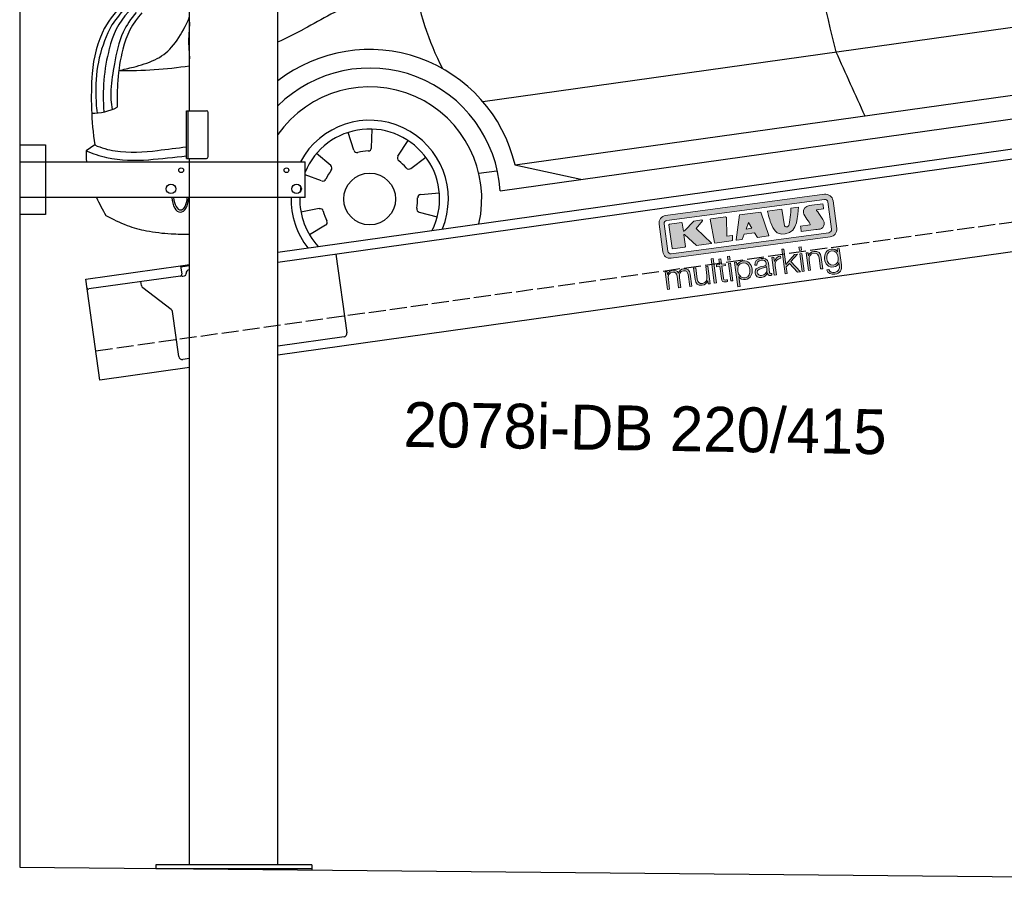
# Model space of a CAD drawing. Extents: x 199 to 6000, y -525 to 6000.
# Tile 1 of 3: x 199 to 3099, y -386 to 2144. Entities that reach past the tile are written whole.
import ezdxf

# ---------------------------------------------------------------- set-up
doc = ezdxf.new("R2010")
doc.units = 0
doc.header["$LTSCALE"] = 10
doc.header["$MEASUREMENT"] = 0
doc.linetypes.add('GEN3', pattern=[6.25, 5, -1.25])
doc.layers.get('0').update_dxf_attribs({"linetype": 'CONTINUOUS'})
for name, color, linetype in [('3', 6, 'GEN3'), ('CAR', 1, 'CONTINUOUS'), ('SICHTBARE_KANTEN_DIN_', 7, 'CONTINUOUS')]:
    doc.layers.add(name, color=color, linetype=linetype)
doc.layers.add('AM_0', color=7, linetype='CONTINUOUS', lineweight=30)
doc.layers.add('Logo', color=7, linetype='CONTINUOUS', lineweight=25)

# ---------------------------------------------------------------- blocks, each defined once
blk = doc.blocks.new('KLAUS')
at = {"layer": 'Logo'}
h = blk.add_hatch(color=8, dxfattribs=at)
h.dxf.hatch_style = 2
edge = h.paths.add_edge_path()
edge.add_spline(control_points=[(3.6, 29.09), (2.88, 29.09), (2.3, 28.51), (2.3, 27.8), (2.3, 27.8), (2.3, 16.11), (2.3, 16.11), (2.3, 15.39), (2.88, 14.81), (3.6, 14.81), (3.6, 14.81), (71.16, 14.81), (71.16, 14.81), (71.88, 14.81), (72.46, 15.39), (72.46, 16.11), (72.46, 16.11), (72.46, 27.8), (72.46, 27.8), (72.46, 28.51), (71.88, 29.09), (71.16, 29.09), (71.16, 29.09), (3.6, 29.09), (3.6, 29.09), (3.6, 29.09), (3.6, 29.09), (3.6, 29.09)], knot_values=[0, 0, 0, 0, 1, 1, 1, 2, 2, 2, 3, 3, 3, 4, 4, 4, 5, 5, 5, 6, 6, 6, 7, 7, 7, 8, 8, 8, 9, 9, 9, 9], degree=3, periodic=0)
edge = h.paths.add_edge_path()
edge.add_spline(control_points=[(3.35, 31.23), (3.35, 31.23), (71.47, 31.23), (71.47, 31.23), (73.26, 31.23), (74.71, 29.77), (74.71, 27.99), (74.71, 27.99), (74.71, 16.17), (74.71, 16.17), (74.71, 14.38), (73.26, 12.93), (71.47, 12.93), (71.47, 12.93), (3.35, 12.93), (3.35, 12.93), (1.56, 12.93), (0.11, 14.38), (0.11, 16.17), (0.11, 16.17), (0.11, 27.99), (0.11, 27.99), (0.11, 29.77), (1.56, 31.23), (3.35, 31.23), (3.35, 31.23), (3.35, 31.23), (3.35, 31.23)], knot_values=[0, 0, 0, 0, 1, 1, 1, 2, 2, 2, 3, 3, 3, 4, 4, 4, 5, 5, 5, 6, 6, 6, 7, 7, 7, 8, 8, 8, 9, 9, 9, 9], degree=3, periodic=0)
h = blk.add_hatch(color=8, dxfattribs=at)
h.dxf.hatch_style = 2
edge = h.paths.add_edge_path()
edge.add_spline(control_points=[(4.5, 27.33), (4.5, 27.33), (9.7, 27.33), (9.7, 27.33), (9.84, 27.33), (9.96, 27.22), (9.96, 27.08), (9.96, 27.08), (9.96, 23.69), (9.96, 23.69), (9.96, 23.69), (9.94, 23.64), (10.04, 23.59), (10.14, 23.53), (10.2, 23.57), (10.2, 23.57), (10.2, 23.57), (10.51, 23.75), (10.51, 23.75), (10.51, 23.75), (14.94, 27.33), (14.94, 27.33), (14.94, 27.33), (18.41, 27.33), (18.41, 27.33), (18.41, 27.33), (18.49, 27.33), (18.56, 27.2), (18.65, 27.04), (18.53, 26.91), (18.53, 26.91), (18.53, 26.91), (15.49, 24.11), (15.49, 24.11), (15.49, 24.11), (21.14, 17.06), (21.14, 17.06), (21.14, 17.06), (21.13, 16.91), (21.13, 16.91), (21.08, 16.84), (20.99, 16.82), (20.99, 16.82), (20.99, 16.82), (14.7, 16.82), (14.7, 16.82), (14.7, 16.82), (10.26, 22.17), (10.26, 22.17), (10.26, 22.17), (10.19, 22.24), (10.08, 22.21), (9.97, 22.18), (9.96, 22.11), (9.96, 22.11), (9.96, 22.11), (9.96, 17.08), (9.96, 17.08), (9.96, 16.94), (9.84, 16.82), (9.7, 16.82), (9.7, 16.82), (4.5, 16.82), (4.5, 16.82), (4.36, 16.82), (4.25, 16.94), (4.25, 17.08), (4.25, 17.08), (4.25, 27.08), (4.25, 27.08), (4.25, 27.22), (4.36, 27.33), (4.5, 27.33), (4.5, 27.33), (4.5, 27.33), (4.5, 27.33)], knot_values=[0, 0, 0, 0, 1, 1, 1, 2, 2, 2, 3, 3, 3, 4, 4, 4, 5, 5, 5, 6, 6, 6, 7, 7, 7, 8, 8, 8, 9, 9, 9, 10, 10, 10, 11, 11, 11, 12, 12, 12, 13, 13, 13, 14, 14, 14, 15, 15, 15, 16, 16, 16, 17, 17, 17, 18, 18, 18, 19, 19, 19, 20, 20, 20, 21, 21, 21, 22, 22, 22, 23, 23, 23, 24, 24, 24, 25, 25, 25, 25], degree=3, periodic=0)
h = blk.add_hatch(color=8, dxfattribs=at)
h.dxf.hatch_style = 2
h.paths.add_polyline_path([(22.42, 17.06), (21.97, 27.15), (22.24, 27.33), (28.55, 27.33), (28.86, 26.97), (28.01, 19.08), (30.26, 19.07), (30.44, 18.95), (30.08, 16.95), (29.49, 16.82), (22.6, 16.82)])
h = blk.add_hatch(color=8, dxfattribs=at)
h.paths.add_polyline_path([(36.52, 21.01), (38.93, 21.01), (37.87, 23.57)])
h.paths.add_polyline_path([(34.52, 27.33), (43.65, 27.33), (45.76, 16.94), (45.57, 16.82), (40.83, 16.82), (39.89, 18.95), (35.42, 18.95), (34.27, 16.82), (31.78, 16.82), (31.66, 17)])
h = blk.add_hatch(color=8, dxfattribs=at)
h.dxf.hatch_style = 2
edge = h.paths.add_edge_path()
edge.add_spline(control_points=[(52.69, 27.32), (52.69, 27.32), (52.88, 20.14), (52.88, 20.14), (53.01, 19.89), (53.2, 19.77), (53.43, 19.71), (53.91, 19.59), (54.43, 19.57), (54.64, 20.03), (55.23, 21.34), (56.27, 25.45), (56.6, 27.33), (56.6, 27.33), (59.77, 27.33), (59.77, 27.33), (58.77, 23.9), (58.56, 16.82), (52.63, 16.76), (48.72, 16.72), (48.01, 19.35), (47.27, 22.24), (46.89, 23.68), (46.54, 27.33), (46.54, 27.33), (46.54, 27.33), (52.69, 27.32), (52.69, 27.32), (52.69, 27.32), (52.69, 27.32), (52.69, 27.32)], knot_values=[0, 0, 0, 0, 1, 1, 1, 2, 2, 2, 3, 3, 3, 4, 4, 4, 5, 5, 5, 6, 6, 6, 7, 7, 7, 8, 8, 8, 9, 9, 9, 10, 10, 10, 10], degree=3, periodic=0)
h = blk.add_hatch(color=8, dxfattribs=at)
h.dxf.hatch_style = 2
edge = h.paths.add_edge_path()
edge.add_spline(control_points=[(64.46, 27.33), (64.46, 27.33), (70.31, 27.33), (70.31, 27.33), (70.31, 26.52), (70.31, 26.02), (70.31, 25.12), (70.31, 25.12), (67.3, 25.12), (67.3, 25.12), (67.24, 25.04), (67.25, 25.11), (67.25, 24.91), (67.25, 24.88), (69.73, 20.38), (69.73, 19.57), (69.73, 16.4), (67.22, 16.81), (65.9, 16.82), (65.9, 16.82), (59.59, 16.82), (59.59, 16.82), (59.59, 17.76), (59.59, 18.23), (59.59, 19.14), (59.59, 19.14), (63.75, 19.14), (63.75, 19.14), (63.82, 19.22), (63.81, 19.11), (63.81, 19.31), (63.81, 20.32), (61.58, 23.06), (61.58, 24.63), (61.58, 26.33), (62.83, 27.34), (64.46, 27.33), (64.46, 27.33), (64.46, 27.33), (64.46, 27.33)], knot_values=[0, 0, 0, 0, 1, 1, 1, 2, 2, 2, 3, 3, 3, 4, 4, 4, 5, 5, 5, 6, 6, 6, 7, 7, 7, 8, 8, 8, 9, 9, 9, 10, 10, 10, 11, 11, 11, 12, 12, 12, 13, 13, 13, 13], degree=3, periodic=0)
h = blk.add_hatch(color=30, dxfattribs=at)
h.dxf.hatch_style = 2
h.paths.add_polyline_path([(20.07, 0), (20.99, 0), (20.99, 10.45), (20.07, 10.45)])
h = blk.add_hatch(color=30, dxfattribs=at)
h.dxf.hatch_style = 2
edge = h.paths.add_edge_path()
edge.add_spline(control_points=[(24.22, 9.82), (24.22, 9.82), (23.3, 9.82), (23.3, 9.82), (23.3, 9.82), (23.3, 7.55), (23.3, 7.55), (23.3, 7.55), (21.98, 7.55), (21.98, 7.55), (21.98, 7.55), (21.98, 6.78), (21.98, 6.78), (21.98, 6.78), (23.3, 6.78), (23.3, 6.78), (23.3, 6.78), (23.3, 1.61), (23.3, 1.61), (23.28, 0.32), (23.71, -0.09), (24.94, -0.09), (25.22, -0.09), (25.48, -0.06), (25.76, -0.06), (25.76, -0.06), (25.76, 0.73), (25.76, 0.73), (25.5, 0.7), (25.23, 0.69), (24.97, 0.69), (24.31, 0.73), (24.22, 1.08), (24.22, 1.68), (24.22, 1.68), (24.22, 6.78), (24.22, 6.78), (24.22, 6.78), (25.76, 6.78), (25.76, 6.78), (25.76, 6.78), (25.76, 7.55), (25.76, 7.55), (25.76, 7.55), (24.22, 7.55), (24.22, 7.55), (24.22, 7.55), (24.22, 9.82), (24.22, 9.82), (24.22, 9.82), (24.22, 9.82), (24.22, 9.82)], knot_values=[0, 0, 0, 0, 1, 1, 1, 2, 2, 2, 3, 3, 3, 4, 4, 4, 5, 5, 5, 6, 6, 6, 7, 7, 7, 8, 8, 8, 9, 9, 9, 10, 10, 10, 11, 11, 11, 12, 12, 12, 13, 13, 13, 14, 14, 14, 15, 15, 15, 16, 16, 16, 17, 17, 17, 17], degree=3, periodic=0)
h = blk.add_hatch(color=30, dxfattribs=at)
h.paths.add_polyline_path([(27.1, 0), (28.03, 0), (28.03, 7.55), (27.1, 7.55)])
h.paths.add_polyline_path([(27.1, 8.98), (28.03, 8.98), (28.03, 10.45), (27.1, 10.45)])
h = blk.add_hatch(color=30, dxfattribs=at)
h.dxf.hatch_style = 2
h.paths.add_polyline_path([(50.4, 0), (51.32, 0), (51.32, 2.87), (52.82, 4.11), (55.8, 0), (56.96, 0), (53.52, 4.76), (56.74, 7.55), (55.51, 7.55), (51.32, 3.89), (51.32, 10.45), (50.4, 10.45)])
h = blk.add_hatch(color=30, dxfattribs=at)
h.paths.add_polyline_path([(57.74, 0), (58.66, 0), (58.66, 7.55), (57.74, 7.55)])
h.paths.add_polyline_path([(57.74, 8.98), (58.66, 8.98), (58.66, 10.45), (57.74, 10.45)])
h = blk.add_hatch(color=30, dxfattribs=at)
h.dxf.hatch_style = 2
edge = h.paths.add_edge_path()
edge.add_spline(control_points=[(0, 0), (0, 0), (0.92, 0), (0.92, 0), (0.92, 0), (0.92, 4.22), (0.92, 4.22), (0.94, 5.8), (1.58, 7), (3.18, 7), (4.35, 7), (4.77, 6.15), (4.76, 5.12), (4.76, 5.12), (4.76, 0), (4.76, 0), (4.76, 0), (5.68, 0), (5.68, 0), (5.68, 0), (5.68, 4.27), (5.68, 4.27), (5.68, 5.68), (6.14, 7), (7.73, 7), (9.05, 7), (9.52, 6.32), (9.52, 5.08), (9.52, 5.08), (9.52, 0), (9.52, 0), (9.52, 0), (10.44, 0), (10.44, 0), (10.44, 0), (10.44, 5.12), (10.44, 5.12), (10.44, 6.91), (9.59, 7.77), (7.94, 7.77), (6.94, 7.77), (5.99, 7.29), (5.54, 6.3), (5.26, 7.29), (4.36, 7.77), (3.37, 7.77), (2.17, 7.77), (1.38, 7.19), (0.89, 6.28), (0.89, 6.28), (0.85, 6.28), (0.85, 6.28), (0.85, 6.28), (0.85, 7.55), (0.85, 7.55), (0.85, 7.55), (0, 7.55), (0, 7.55), (0, 7.55), (0, 0), (0, 0), (0, 0), (0, 0), (0, 0)], knot_values=[0, 0, 0, 0, 1, 1, 1, 2, 2, 2, 3, 3, 3, 4, 4, 4, 5, 5, 5, 6, 6, 6, 7, 7, 7, 8, 8, 8, 9, 9, 9, 10, 10, 10, 11, 11, 11, 12, 12, 12, 13, 13, 13, 14, 14, 14, 15, 15, 15, 16, 16, 16, 17, 17, 17, 18, 18, 18, 19, 19, 19, 20, 20, 20, 21, 21, 21, 21], degree=3, periodic=0)
h = blk.add_hatch(color=30, dxfattribs=at)
h.dxf.hatch_style = 2
edge = h.paths.add_edge_path()
edge.add_spline(control_points=[(18.31, 7.55), (18.31, 7.55), (17.39, 7.55), (17.39, 7.55), (17.39, 7.55), (17.39, 3.59), (17.39, 3.59), (17.39, 2.05), (16.7, 0.56), (15.12, 0.56), (13.66, 0.56), (13.15, 1.27), (13.1, 2.64), (13.1, 2.64), (13.1, 7.55), (13.1, 7.55), (13.1, 7.55), (12.18, 7.55), (12.18, 7.55), (12.18, 7.55), (12.18, 2.65), (12.18, 2.65), (12.18, 0.89), (12.93, -0.22), (14.83, -0.22), (15.96, -0.22), (16.95, 0.35), (17.44, 1.36), (17.44, 1.36), (17.47, 1.36), (17.47, 1.36), (17.47, 1.36), (17.47, 0), (17.47, 0), (17.47, 0), (18.31, 0), (18.31, 0), (18.31, 0), (18.31, 7.55), (18.31, 7.55), (18.31, 7.55), (18.31, 7.55), (18.31, 7.55)], knot_values=[0, 0, 0, 0, 1, 1, 1, 2, 2, 2, 3, 3, 3, 4, 4, 4, 5, 5, 5, 6, 6, 6, 7, 7, 7, 8, 8, 8, 9, 9, 9, 10, 10, 10, 11, 11, 11, 12, 12, 12, 13, 13, 13, 14, 14, 14, 14], degree=3, periodic=0)
h = blk.add_hatch(color=30, dxfattribs=at)
edge = h.paths.add_edge_path()
edge.add_spline(control_points=[(35.84, 3.78), (35.84, 2.21), (35.12, 0.56), (33.37, 0.56), (31.4, 0.56), (30.72, 2.21), (30.72, 3.78), (30.72, 5.49), (31.33, 7), (33.37, 7), (35.12, 7), (35.84, 5.34), (35.84, 3.78), (35.84, 3.78), (35.84, 3.78), (35.84, 3.78)], knot_values=[0, 0, 0, 0, 1, 1, 1, 2, 2, 2, 3, 3, 3, 4, 4, 4, 5, 5, 5, 5], degree=3, periodic=0)
edge = h.paths.add_edge_path()
edge.add_spline(control_points=[(29.79, -2.8), (29.79, -2.8), (30.72, -2.8), (30.72, -2.8), (30.72, -2.8), (30.72, 1.43), (30.72, 1.43), (30.72, 1.43), (30.74, 1.43), (30.74, 1.43), (31.14, 0.35), (32.24, -0.22), (33.37, -0.22), (35.66, -0.22), (36.76, 1.64), (36.76, 3.78), (36.76, 5.91), (35.66, 7.77), (33.37, 7.77), (32.15, 7.77), (31.1, 7.14), (30.67, 6.12), (30.67, 6.12), (30.64, 6.12), (30.64, 6.12), (30.64, 6.12), (30.64, 7.55), (30.64, 7.55), (30.64, 7.55), (29.79, 7.55), (29.79, 7.55), (29.79, 7.55), (29.79, -2.8), (29.79, -2.8), (29.79, -2.8), (29.79, -2.8), (29.79, -2.8)], knot_values=[0, 0, 0, 0, 1, 1, 1, 2, 2, 2, 3, 3, 3, 4, 4, 4, 5, 5, 5, 6, 6, 6, 7, 7, 7, 8, 8, 8, 9, 9, 9, 10, 10, 10, 11, 11, 11, 12, 12, 12, 12], degree=3, periodic=0)
h = blk.add_hatch(color=30, dxfattribs=at)
edge = h.paths.add_edge_path()
edge.add_spline(control_points=[(43.03, 2.93), (43.04, 1.45), (41.8, 0.56), (40.39, 0.56), (39.53, 0.56), (38.71, 1.13), (38.71, 2.05), (38.71, 3.53), (40.66, 3.51), (42.22, 3.79), (42.47, 3.84), (42.88, 3.91), (43, 4.13), (43, 4.13), (43.03, 4.13), (43.03, 4.13), (43.03, 4.13), (43.03, 2.93), (43.03, 2.93), (43.03, 2.93), (43.03, 2.93), (43.03, 2.93)], knot_values=[0, 0, 0, 0, 1, 1, 1, 2, 2, 2, 3, 3, 3, 4, 4, 4, 5, 5, 5, 6, 6, 6, 7, 7, 7, 7], degree=3, periodic=0)
edge = h.paths.add_edge_path()
edge.add_spline(control_points=[(39.03, 5.24), (39.06, 6.47), (39.91, 7), (41.05, 7), (42.14, 7), (43.03, 6.69), (43.03, 5.45), (43.03, 4.61), (42.6, 4.51), (41.84, 4.42), (39.85, 4.19), (37.79, 4.11), (37.79, 1.99), (37.79, 0.47), (38.93, -0.22), (40.32, -0.22), (41.77, -0.22), (42.43, 0.34), (43.07, 1.32), (43.07, 1.32), (43.1, 1.32), (43.1, 1.32), (43.1, 0.53), (43.25, 0), (44.19, 0), (44.43, 0), (44.58, 0.01), (44.79, 0.06), (44.79, 0.06), (44.79, 0.83), (44.79, 0.83), (44.71, 0.81), (44.6, 0.78), (44.49, 0.78), (44.13, 0.78), (43.95, 0.98), (43.95, 1.33), (43.95, 1.33), (43.95, 5.34), (43.95, 5.34), (43.95, 7.36), (42.5, 7.77), (41.17, 7.77), (39.44, 7.77), (38.2, 7.01), (38.11, 5.24), (38.11, 5.24), (39.03, 5.24), (39.03, 5.24), (39.03, 5.24), (39.03, 5.24), (39.03, 5.24)], knot_values=[0, 0, 0, 0, 1, 1, 1, 2, 2, 2, 3, 3, 3, 4, 4, 4, 5, 5, 5, 6, 6, 6, 7, 7, 7, 8, 8, 8, 9, 9, 9, 10, 10, 10, 11, 11, 11, 12, 12, 12, 13, 13, 13, 14, 14, 14, 15, 15, 15, 16, 16, 16, 17, 17, 17, 17], degree=3, periodic=0)
h = blk.add_hatch(color=30, dxfattribs=at)
h.dxf.hatch_style = 2
edge = h.paths.add_edge_path()
edge.add_spline(control_points=[(45.79, 0), (45.79, 0), (46.71, 0), (46.71, 0), (46.71, 0), (46.71, 4.03), (46.71, 4.03), (46.71, 5.59), (47.85, 6.82), (49.52, 6.73), (49.52, 6.73), (49.52, 7.66), (49.52, 7.66), (48.16, 7.72), (47.14, 7), (46.67, 5.78), (46.67, 5.78), (46.64, 5.78), (46.64, 5.78), (46.64, 5.78), (46.64, 7.55), (46.64, 7.55), (46.64, 7.55), (45.79, 7.55), (45.79, 7.55), (45.79, 7.55), (45.79, 0), (45.79, 0), (45.79, 0), (45.79, 0), (45.79, 0)], knot_values=[0, 0, 0, 0, 1, 1, 1, 2, 2, 2, 3, 3, 3, 4, 4, 4, 5, 5, 5, 6, 6, 6, 7, 7, 7, 8, 8, 8, 9, 9, 9, 10, 10, 10, 10], degree=3, periodic=0)
h = blk.add_hatch(color=30, dxfattribs=at)
h.dxf.hatch_style = 2
edge = h.paths.add_edge_path()
edge.add_spline(control_points=[(60.41, 0), (60.41, 0), (61.33, 0), (61.33, 0), (61.33, 0), (61.33, 4.41), (61.33, 4.41), (61.36, 5.89), (62.24, 7), (63.7, 7), (65.2, 7), (65.62, 6.02), (65.62, 4.71), (65.62, 4.71), (65.62, 0), (65.62, 0), (65.62, 0), (66.54, 0), (66.54, 0), (66.54, 0), (66.54, 4.86), (66.54, 4.86), (66.54, 6.66), (65.9, 7.77), (63.78, 7.77), (62.71, 7.77), (61.7, 7.16), (61.36, 6.25), (61.36, 6.25), (61.33, 6.25), (61.33, 6.25), (61.33, 6.25), (61.33, 7.55), (61.33, 7.55), (61.33, 7.55), (60.41, 7.55), (60.41, 7.55), (60.41, 7.55), (60.41, 0), (60.41, 0), (60.41, 0), (60.41, 0), (60.41, 0)], knot_values=[0, 0, 0, 0, 1, 1, 1, 2, 2, 2, 3, 3, 3, 4, 4, 4, 5, 5, 5, 6, 6, 6, 7, 7, 7, 8, 8, 8, 9, 9, 9, 10, 10, 10, 11, 11, 11, 12, 12, 12, 13, 13, 13, 14, 14, 14, 14], degree=3, periodic=0)
h = blk.add_hatch(color=30, dxfattribs=at)
edge = h.paths.add_edge_path()
edge.add_spline(control_points=[(71.32, 0.86), (69.62, 0.86), (68.83, 2.34), (68.83, 3.86), (68.83, 5.43), (69.56, 7), (71.32, 7), (73.06, 7), (73.75, 5.34), (73.75, 3.86), (73.75, 2.33), (72.91, 0.86), (71.32, 0.86), (71.32, 0.86), (71.32, 0.86), (71.32, 0.86)], knot_values=[0, 0, 0, 0, 1, 1, 1, 2, 2, 2, 3, 3, 3, 4, 4, 4, 5, 5, 5, 5], degree=3, periodic=0)
edge = h.paths.add_edge_path()
edge.add_spline(control_points=[(74.67, 7.55), (74.67, 7.55), (73.75, 7.55), (73.75, 7.55), (73.75, 7.55), (73.75, 6.25), (73.75, 6.25), (73.75, 6.25), (73.72, 6.25), (73.72, 6.25), (73.35, 7.09), (72.41, 7.77), (71.32, 7.77), (69.13, 7.77), (67.9, 6.05), (67.9, 3.97), (67.9, 1.82), (68.9, 0.09), (71.32, 0.09), (72.4, 0.09), (73.29, 0.72), (73.72, 1.64), (73.72, 1.64), (73.75, 1.64), (73.75, 1.64), (73.75, 1.64), (73.75, 0.61), (73.75, 0.61), (73.75, -1.23), (73.01, -2.24), (71.32, -2.24), (70.29, -2.24), (69.31, -1.85), (69.1, -0.73), (69.1, -0.73), (68.18, -0.73), (68.18, -0.73), (68.31, -2.34), (69.81, -3.02), (71.32, -3.02), (73.79, -3.02), (74.65, -1.64), (74.67, 0.61), (74.67, 0.61), (74.67, 7.55), (74.67, 7.55), (74.67, 7.55), (74.67, 7.55), (74.67, 7.55)], knot_values=[0, 0, 0, 0, 1, 1, 1, 2, 2, 2, 3, 3, 3, 4, 4, 4, 5, 5, 5, 6, 6, 6, 7, 7, 7, 8, 8, 8, 9, 9, 9, 10, 10, 10, 11, 11, 11, 12, 12, 12, 13, 13, 13, 14, 14, 14, 15, 15, 15, 16, 16, 16, 16], degree=3, periodic=0)
at = {"layer": 'Logo', "lineweight": 0}
for points in [[(22.42, 17.06), (21.97, 27.15), (22.24, 27.33), (28.55, 27.33), (28.86, 26.97), (28.01, 19.08), (30.26, 19.07), (30.44, 18.95), (30.08, 16.95), (29.49, 16.82), (22.6, 16.82), (22.42, 17.06), (22.42, 17.06)], [(34.52, 27.33), (43.65, 27.33), (45.76, 16.94), (45.57, 16.82), (40.83, 16.82), (39.89, 18.95), (35.42, 18.95), (34.27, 16.82), (31.78, 16.82), (31.66, 17), (34.52, 27.33), (34.52, 27.33)], [(36.52, 21.01), (38.93, 21.01), (37.87, 23.57), (36.52, 21.01), (36.52, 21.01)], [(20.07, 0), (20.99, 0), (20.99, 10.45), (20.07, 10.45), (20.07, 0), (20.07, 0)], [(27.1, 8.98), (28.03, 8.98), (28.03, 10.45), (27.1, 10.45), (27.1, 8.98), (27.1, 8.98)], [(50.4, 0), (51.32, 0), (51.32, 2.87), (52.82, 4.11), (55.8, 0), (56.96, 0), (53.52, 4.76), (56.74, 7.55), (55.51, 7.55), (51.32, 3.89), (51.32, 10.45), (50.4, 10.45), (50.4, 0), (50.4, 0)], [(57.74, 8.98), (58.66, 8.98), (58.66, 10.45), (57.74, 10.45), (57.74, 8.98), (57.74, 8.98)], [(27.1, 0), (28.03, 0), (28.03, 7.55), (27.1, 7.55), (27.1, 0), (27.1, 0)], [(57.74, 0), (58.66, 0), (58.66, 7.55), (57.74, 7.55), (57.74, 0), (57.74, 0)]]:
    blk.add_lwpolyline(points, dxfattribs=at)
for points, knots in [([(3.35, 31.23), (3.35, 31.23), (71.47, 31.23), (71.47, 31.23), (73.26, 31.23), (74.71, 29.77), (74.71, 27.99), (74.71, 27.99), (74.71, 16.17), (74.71, 16.17), (74.71, 14.38), (73.26, 12.93), (71.47, 12.93), (71.47, 12.93), (3.35, 12.93), (3.35, 12.93), (1.56, 12.93), (0.11, 14.38), (0.11, 16.17), (0.11, 16.17), (0.11, 27.99), (0.11, 27.99), (0.11, 29.77), (1.56, 31.23), (3.35, 31.23), (3.35, 31.23), (3.35, 31.23), (3.35, 31.23)], [0, 0, 0, 0, 1, 1, 1, 2, 2, 2, 3, 3, 3, 4, 4, 4, 5, 5, 5, 6, 6, 6, 7, 7, 7, 8, 8, 8, 9, 9, 9, 9]), ([(3.6, 29.09), (2.88, 29.09), (2.3, 28.51), (2.3, 27.8), (2.3, 27.8), (2.3, 16.11), (2.3, 16.11), (2.3, 15.39), (2.88, 14.81), (3.6, 14.81), (3.6, 14.81), (71.16, 14.81), (71.16, 14.81), (71.88, 14.81), (72.46, 15.39), (72.46, 16.11), (72.46, 16.11), (72.46, 27.8), (72.46, 27.8), (72.46, 28.51), (71.88, 29.09), (71.16, 29.09), (71.16, 29.09), (3.6, 29.09), (3.6, 29.09), (3.6, 29.09), (3.6, 29.09), (3.6, 29.09)], [0, 0, 0, 0, 1, 1, 1, 2, 2, 2, 3, 3, 3, 4, 4, 4, 5, 5, 5, 6, 6, 6, 7, 7, 7, 8, 8, 8, 9, 9, 9, 9]), ([(4.5, 27.33), (4.5, 27.33), (9.7, 27.33), (9.7, 27.33), (9.84, 27.33), (9.96, 27.22), (9.96, 27.08), (9.96, 27.08), (9.96, 23.69), (9.96, 23.69), (9.96, 23.69), (9.94, 23.64), (10.04, 23.59), (10.14, 23.53), (10.2, 23.57), (10.2, 23.57), (10.2, 23.57), (10.51, 23.75), (10.51, 23.75), (10.51, 23.75), (14.94, 27.33), (14.94, 27.33), (14.94, 27.33), (18.41, 27.33), (18.41, 27.33), (18.41, 27.33), (18.49, 27.33), (18.56, 27.2), (18.65, 27.04), (18.53, 26.91), (18.53, 26.91), (18.53, 26.91), (15.49, 24.11), (15.49, 24.11), (15.49, 24.11), (21.14, 17.06), (21.14, 17.06), (21.14, 17.06), (21.13, 16.91), (21.13, 16.91), (21.08, 16.84), (20.99, 16.82), (20.99, 16.82), (20.99, 16.82), (14.7, 16.82), (14.7, 16.82), (14.7, 16.82), (10.26, 22.17), (10.26, 22.17), (10.26, 22.17), (10.19, 22.24), (10.08, 22.21), (9.97, 22.18), (9.96, 22.11), (9.96, 22.11), (9.96, 22.11), (9.96, 17.08), (9.96, 17.08), (9.96, 16.94), (9.84, 16.82), (9.7, 16.82), (9.7, 16.82), (4.5, 16.82), (4.5, 16.82), (4.36, 16.82), (4.25, 16.94), (4.25, 17.08), (4.25, 17.08), (4.25, 27.08), (4.25, 27.08), (4.25, 27.22), (4.36, 27.33), (4.5, 27.33), (4.5, 27.33), (4.5, 27.33), (4.5, 27.33)], [0, 0, 0, 0, 1, 1, 1, 2, 2, 2, 3, 3, 3, 4, 4, 4, 5, 5, 5, 6, 6, 6, 7, 7, 7, 8, 8, 8, 9, 9, 9, 10, 10, 10, 11, 11, 11, 12, 12, 12, 13, 13, 13, 14, 14, 14, 15, 15, 15, 16, 16, 16, 17, 17, 17, 18, 18, 18, 19, 19, 19, 20, 20, 20, 21, 21, 21, 22, 22, 22, 23, 23, 23, 24, 24, 24, 25, 25, 25, 25]), ([(52.69, 27.32), (52.69, 27.32), (52.88, 20.14), (52.88, 20.14), (53.01, 19.89), (53.2, 19.77), (53.43, 19.71), (53.91, 19.59), (54.43, 19.57), (54.64, 20.03), (55.23, 21.34), (56.27, 25.45), (56.6, 27.33), (56.6, 27.33), (59.77, 27.33), (59.77, 27.33), (58.77, 23.9), (58.56, 16.82), (52.63, 16.76), (48.72, 16.72), (48.01, 19.35), (47.27, 22.24), (46.89, 23.68), (46.54, 27.33), (46.54, 27.33), (46.54, 27.33), (52.69, 27.32), (52.69, 27.32), (52.69, 27.32), (52.69, 27.32), (52.69, 27.32)], [0, 0, 0, 0, 1, 1, 1, 2, 2, 2, 3, 3, 3, 4, 4, 4, 5, 5, 5, 6, 6, 6, 7, 7, 7, 8, 8, 8, 9, 9, 9, 10, 10, 10, 10]), ([(64.46, 27.33), (64.46, 27.33), (70.31, 27.33), (70.31, 27.33), (70.31, 26.52), (70.31, 26.02), (70.31, 25.12), (70.31, 25.12), (67.3, 25.12), (67.3, 25.12), (67.24, 25.04), (67.25, 25.11), (67.25, 24.91), (67.25, 24.88), (69.73, 20.38), (69.73, 19.57), (69.73, 16.4), (67.22, 16.81), (65.9, 16.82), (65.9, 16.82), (59.59, 16.82), (59.59, 16.82), (59.59, 17.76), (59.59, 18.23), (59.59, 19.14), (59.59, 19.14), (63.75, 19.14), (63.75, 19.14), (63.82, 19.22), (63.81, 19.11), (63.81, 19.31), (63.81, 20.32), (61.58, 23.06), (61.58, 24.63), (61.58, 26.33), (62.83, 27.34), (64.46, 27.33), (64.46, 27.33), (64.46, 27.33), (64.46, 27.33)], [0, 0, 0, 0, 1, 1, 1, 2, 2, 2, 3, 3, 3, 4, 4, 4, 5, 5, 5, 6, 6, 6, 7, 7, 7, 8, 8, 8, 9, 9, 9, 10, 10, 10, 11, 11, 11, 12, 12, 12, 13, 13, 13, 13]), ([(24.22, 9.82), (24.22, 9.82), (23.3, 9.82), (23.3, 9.82), (23.3, 9.82), (23.3, 7.55), (23.3, 7.55), (23.3, 7.55), (21.98, 7.55), (21.98, 7.55), (21.98, 7.55), (21.98, 6.78), (21.98, 6.78), (21.98, 6.78), (23.3, 6.78), (23.3, 6.78), (23.3, 6.78), (23.3, 1.61), (23.3, 1.61), (23.28, 0.32), (23.71, -0.09), (24.94, -0.09), (25.22, -0.09), (25.48, -0.06), (25.76, -0.06), (25.76, -0.06), (25.76, 0.73), (25.76, 0.73), (25.5, 0.7), (25.23, 0.69), (24.97, 0.69), (24.31, 0.73), (24.22, 1.08), (24.22, 1.68), (24.22, 1.68), (24.22, 6.78), (24.22, 6.78), (24.22, 6.78), (25.76, 6.78), (25.76, 6.78), (25.76, 6.78), (25.76, 7.55), (25.76, 7.55), (25.76, 7.55), (24.22, 7.55), (24.22, 7.55), (24.22, 7.55), (24.22, 9.82), (24.22, 9.82), (24.22, 9.82), (24.22, 9.82), (24.22, 9.82)], [0, 0, 0, 0, 1, 1, 1, 2, 2, 2, 3, 3, 3, 4, 4, 4, 5, 5, 5, 6, 6, 6, 7, 7, 7, 8, 8, 8, 9, 9, 9, 10, 10, 10, 11, 11, 11, 12, 12, 12, 13, 13, 13, 14, 14, 14, 15, 15, 15, 16, 16, 16, 17, 17, 17, 17]), ([(0, 0), (0, 0), (0.92, 0), (0.92, 0), (0.92, 0), (0.92, 4.22), (0.92, 4.22), (0.94, 5.8), (1.58, 7), (3.18, 7), (4.35, 7), (4.77, 6.15), (4.76, 5.12), (4.76, 5.12), (4.76, 0), (4.76, 0), (4.76, 0), (5.68, 0), (5.68, 0), (5.68, 0), (5.68, 4.27), (5.68, 4.27), (5.68, 5.68), (6.14, 7), (7.73, 7), (9.05, 7), (9.52, 6.32), (9.52, 5.08), (9.52, 5.08), (9.52, 0), (9.52, 0), (9.52, 0), (10.44, 0), (10.44, 0), (10.44, 0), (10.44, 5.12), (10.44, 5.12), (10.44, 6.91), (9.59, 7.77), (7.94, 7.77), (6.94, 7.77), (5.99, 7.29), (5.54, 6.3), (5.26, 7.29), (4.36, 7.77), (3.37, 7.77), (2.17, 7.77), (1.38, 7.19), (0.89, 6.28), (0.89, 6.28), (0.85, 6.28), (0.85, 6.28), (0.85, 6.28), (0.85, 7.55), (0.85, 7.55), (0.85, 7.55), (0, 7.55), (0, 7.55), (0, 7.55), (0, 0), (0, 0), (0, 0), (0, 0), (0, 0)], [0, 0, 0, 0, 1, 1, 1, 2, 2, 2, 3, 3, 3, 4, 4, 4, 5, 5, 5, 6, 6, 6, 7, 7, 7, 8, 8, 8, 9, 9, 9, 10, 10, 10, 11, 11, 11, 12, 12, 12, 13, 13, 13, 14, 14, 14, 15, 15, 15, 16, 16, 16, 17, 17, 17, 18, 18, 18, 19, 19, 19, 20, 20, 20, 21, 21, 21, 21]), ([(18.31, 7.55), (18.31, 7.55), (17.39, 7.55), (17.39, 7.55), (17.39, 7.55), (17.39, 3.59), (17.39, 3.59), (17.39, 2.05), (16.7, 0.56), (15.12, 0.56), (13.66, 0.56), (13.15, 1.27), (13.1, 2.64), (13.1, 2.64), (13.1, 7.55), (13.1, 7.55), (13.1, 7.55), (12.18, 7.55), (12.18, 7.55), (12.18, 7.55), (12.18, 2.65), (12.18, 2.65), (12.18, 0.89), (12.93, -0.22), (14.83, -0.22), (15.96, -0.22), (16.95, 0.35), (17.44, 1.36), (17.44, 1.36), (17.47, 1.36), (17.47, 1.36), (17.47, 1.36), (17.47, 0), (17.47, 0), (17.47, 0), (18.31, 0), (18.31, 0), (18.31, 0), (18.31, 7.55), (18.31, 7.55), (18.31, 7.55), (18.31, 7.55), (18.31, 7.55)], [0, 0, 0, 0, 1, 1, 1, 2, 2, 2, 3, 3, 3, 4, 4, 4, 5, 5, 5, 6, 6, 6, 7, 7, 7, 8, 8, 8, 9, 9, 9, 10, 10, 10, 11, 11, 11, 12, 12, 12, 13, 13, 13, 14, 14, 14, 14]), ([(29.79, -2.8), (29.79, -2.8), (30.72, -2.8), (30.72, -2.8), (30.72, -2.8), (30.72, 1.43), (30.72, 1.43), (30.72, 1.43), (30.74, 1.43), (30.74, 1.43), (31.14, 0.35), (32.24, -0.22), (33.37, -0.22), (35.66, -0.22), (36.76, 1.64), (36.76, 3.78), (36.76, 5.91), (35.66, 7.77), (33.37, 7.77), (32.15, 7.77), (31.1, 7.14), (30.67, 6.12), (30.67, 6.12), (30.64, 6.12), (30.64, 6.12), (30.64, 6.12), (30.64, 7.55), (30.64, 7.55), (30.64, 7.55), (29.79, 7.55), (29.79, 7.55), (29.79, 7.55), (29.79, -2.8), (29.79, -2.8), (29.79, -2.8), (29.79, -2.8), (29.79, -2.8)], [0, 0, 0, 0, 1, 1, 1, 2, 2, 2, 3, 3, 3, 4, 4, 4, 5, 5, 5, 6, 6, 6, 7, 7, 7, 8, 8, 8, 9, 9, 9, 10, 10, 10, 11, 11, 11, 12, 12, 12, 12]), ([(35.84, 3.78), (35.84, 2.21), (35.12, 0.56), (33.37, 0.56), (31.4, 0.56), (30.72, 2.21), (30.72, 3.78), (30.72, 5.49), (31.33, 7), (33.37, 7), (35.12, 7), (35.84, 5.34), (35.84, 3.78), (35.84, 3.78), (35.84, 3.78), (35.84, 3.78)], [0, 0, 0, 0, 1, 1, 1, 2, 2, 2, 3, 3, 3, 4, 4, 4, 5, 5, 5, 5]), ([(39.03, 5.24), (39.06, 6.47), (39.91, 7), (41.05, 7), (42.14, 7), (43.03, 6.69), (43.03, 5.45), (43.03, 4.61), (42.6, 4.51), (41.84, 4.42), (39.85, 4.19), (37.79, 4.11), (37.79, 1.99), (37.79, 0.47), (38.93, -0.22), (40.32, -0.22), (41.77, -0.22), (42.43, 0.34), (43.07, 1.32), (43.07, 1.32), (43.1, 1.32), (43.1, 1.32), (43.1, 0.53), (43.25, 0), (44.19, 0), (44.43, 0), (44.58, 0.01), (44.79, 0.06), (44.79, 0.06), (44.79, 0.83), (44.79, 0.83), (44.71, 0.81), (44.6, 0.78), (44.49, 0.78), (44.13, 0.78), (43.95, 0.98), (43.95, 1.33), (43.95, 1.33), (43.95, 5.34), (43.95, 5.34), (43.95, 7.36), (42.5, 7.77), (41.17, 7.77), (39.44, 7.77), (38.2, 7.01), (38.11, 5.24), (38.11, 5.24), (39.03, 5.24), (39.03, 5.24), (39.03, 5.24), (39.03, 5.24), (39.03, 5.24)], [0, 0, 0, 0, 1, 1, 1, 2, 2, 2, 3, 3, 3, 4, 4, 4, 5, 5, 5, 6, 6, 6, 7, 7, 7, 8, 8, 8, 9, 9, 9, 10, 10, 10, 11, 11, 11, 12, 12, 12, 13, 13, 13, 14, 14, 14, 15, 15, 15, 16, 16, 16, 17, 17, 17, 17]), ([(45.79, 0), (45.79, 0), (46.71, 0), (46.71, 0), (46.71, 0), (46.71, 4.03), (46.71, 4.03), (46.71, 5.59), (47.85, 6.82), (49.52, 6.73), (49.52, 6.73), (49.52, 7.66), (49.52, 7.66), (48.16, 7.72), (47.14, 7), (46.67, 5.78), (46.67, 5.78), (46.64, 5.78), (46.64, 5.78), (46.64, 5.78), (46.64, 7.55), (46.64, 7.55), (46.64, 7.55), (45.79, 7.55), (45.79, 7.55), (45.79, 7.55), (45.79, 0), (45.79, 0), (45.79, 0), (45.79, 0), (45.79, 0)], [0, 0, 0, 0, 1, 1, 1, 2, 2, 2, 3, 3, 3, 4, 4, 4, 5, 5, 5, 6, 6, 6, 7, 7, 7, 8, 8, 8, 9, 9, 9, 10, 10, 10, 10]), ([(60.41, 0), (60.41, 0), (61.33, 0), (61.33, 0), (61.33, 0), (61.33, 4.41), (61.33, 4.41), (61.36, 5.89), (62.24, 7), (63.7, 7), (65.2, 7), (65.62, 6.02), (65.62, 4.71), (65.62, 4.71), (65.62, 0), (65.62, 0), (65.62, 0), (66.54, 0), (66.54, 0), (66.54, 0), (66.54, 4.86), (66.54, 4.86), (66.54, 6.66), (65.9, 7.77), (63.78, 7.77), (62.71, 7.77), (61.7, 7.16), (61.36, 6.25), (61.36, 6.25), (61.33, 6.25), (61.33, 6.25), (61.33, 6.25), (61.33, 7.55), (61.33, 7.55), (61.33, 7.55), (60.41, 7.55), (60.41, 7.55), (60.41, 7.55), (60.41, 0), (60.41, 0), (60.41, 0), (60.41, 0), (60.41, 0)], [0, 0, 0, 0, 1, 1, 1, 2, 2, 2, 3, 3, 3, 4, 4, 4, 5, 5, 5, 6, 6, 6, 7, 7, 7, 8, 8, 8, 9, 9, 9, 10, 10, 10, 11, 11, 11, 12, 12, 12, 13, 13, 13, 14, 14, 14, 14]), ([(74.67, 7.55), (74.67, 7.55), (73.75, 7.55), (73.75, 7.55), (73.75, 7.55), (73.75, 6.25), (73.75, 6.25), (73.75, 6.25), (73.72, 6.25), (73.72, 6.25), (73.35, 7.09), (72.41, 7.77), (71.32, 7.77), (69.13, 7.77), (67.9, 6.05), (67.9, 3.97), (67.9, 1.82), (68.9, 0.09), (71.32, 0.09), (72.4, 0.09), (73.29, 0.72), (73.72, 1.64), (73.72, 1.64), (73.75, 1.64), (73.75, 1.64), (73.75, 1.64), (73.75, 0.61), (73.75, 0.61), (73.75, -1.23), (73.01, -2.24), (71.32, -2.24), (70.29, -2.24), (69.31, -1.85), (69.1, -0.73), (69.1, -0.73), (68.18, -0.73), (68.18, -0.73), (68.31, -2.34), (69.81, -3.02), (71.32, -3.02), (73.79, -3.02), (74.65, -1.64), (74.67, 0.61), (74.67, 0.61), (74.67, 7.55), (74.67, 7.55), (74.67, 7.55), (74.67, 7.55), (74.67, 7.55)], [0, 0, 0, 0, 1, 1, 1, 2, 2, 2, 3, 3, 3, 4, 4, 4, 5, 5, 5, 6, 6, 6, 7, 7, 7, 8, 8, 8, 9, 9, 9, 10, 10, 10, 11, 11, 11, 12, 12, 12, 13, 13, 13, 14, 14, 14, 15, 15, 15, 16, 16, 16, 16]), ([(71.32, 0.86), (69.62, 0.86), (68.83, 2.34), (68.83, 3.86), (68.83, 5.43), (69.56, 7), (71.32, 7), (73.06, 7), (73.75, 5.34), (73.75, 3.86), (73.75, 2.33), (72.91, 0.86), (71.32, 0.86), (71.32, 0.86), (71.32, 0.86), (71.32, 0.86)], [0, 0, 0, 0, 1, 1, 1, 2, 2, 2, 3, 3, 3, 4, 4, 4, 5, 5, 5, 5]), ([(43.03, 2.93), (43.04, 1.45), (41.8, 0.56), (40.39, 0.56), (39.53, 0.56), (38.71, 1.13), (38.71, 2.05), (38.71, 3.53), (40.66, 3.51), (42.22, 3.79), (42.47, 3.84), (42.88, 3.91), (43, 4.13), (43, 4.13), (43.03, 4.13), (43.03, 4.13), (43.03, 4.13), (43.03, 2.93), (43.03, 2.93), (43.03, 2.93), (43.03, 2.93), (43.03, 2.93)], [0, 0, 0, 0, 1, 1, 1, 2, 2, 2, 3, 3, 3, 4, 4, 4, 5, 5, 5, 6, 6, 6, 7, 7, 7, 7])]:
    blk.add_open_spline(points, degree=3, knots=knots, dxfattribs=at)
blk = doc.blocks.new('Van200_EG')
at = {"layer": 'CAR'}
for p, q in [((27543.2, 1548.8), (29532.8, 1827.8)), ((27637.9, 1361.6), (29494.5, 1622.5)), ((27594.3, 1285.6), (29559.4, 1561.2)), ((27163.1, 1405), (27146.1, 1457.4)), ((27215, 1412.3), (27216.9, 1467.3)), ((27292.9, 1387.4), (27323.2, 1433.4)), ((26399.8, 1420.4), (26374.8, 1403.2)), ((27095, 1359.6), (27053.2, 1395.4)), ((27331, 1351.4), (27375.2, 1384.2)), ((27584.4, 1343.7), (27530.8, 1336.4)), ((27636.9, 1361.6), (27832, 1319.6)), ((27068.3, 1314.5), (27019.4, 1332.8)), ((27360.2, 1274.9), (27414.9, 1279.9)), ((27061.4, 1233), (27007.4, 1222.6)), ((27355.7, 1222.7), (27408.9, 1208.6)), ((27080.1, 1183.9), (27032.9, 1155.7))]:
    blk.add_line(p, q, dxfattribs=at)
blk.add_circle((27209.7, 1261.4), 76.3, dxfattribs=at)
for centre, radius, start, end in [((31848.8, 2540.9), 3373.8, 187.9727, 194.5278), ((28173.4, 2029.9), 842.2, 188.4908, 207.1839), ((26775.4, 1559.7), 402.7, 135.4484, 149.5361), ((30143, -3895.1), 6463.5, 117.33472, 118.92205), ((26670.3, 1655.2), 232.6, 137.4119, 168.2154), ((26775.1, 1561.1), 387.8, 139.0797, 146.7589), ((26709.9, 1651), 233, 137.2754, 167.2483), ((26748, 1617.9), 296.9, 139.6787, 153.0269), ((26557.8, 1835.4), 126.8, 327.7016, 343.6029), ((26789.6, 1587.6), 386.6, 151.2176, 182.0296), ((27492, 1710.9), 815.7, 175.0005, 179.6276), ((26746.2, 1606.1), 354.9, 153.3407, 175.9345), ((26857.8, 1601.1), 403.9, 157.9726, 171.6948), ((26415.3, 1887.7), 277.1, 319.5979, 334.363), ((26425, 2861.7), 1248.8, 294.3288, 298.302), ((27358.4, 1745.1), 682.6, 182.3581, 185.9584), ((26978, 1564.7), 553, 165.3881, 184.888), ((27002.7, 1572.9), 536, 166.0113, 175.9461), ((26512.8, 1808.1), 151.2, 295.0145, 318.5134), ((27209.1, 1260.5), 440.8, 13.2701, 127.715), ((103623.4, 35536.3), 82318.5, 204.274398, 204.418198), ((26996.4, 1546.6), 550, 168.2144, 176.2099), ((26487.7, 2939.8), 1300.4, 269.2559, 278.4774), ((26438.6, 1973.9), 332.8, 283.0677, 294.5294), ((27381.8, 1561.2), 992, 175.9465, 188.1566), ((25987, 3788.8), 2203.1, 282.6878, 283.8371), ((27209.7, 1261.4), 385.3, 3.6036, 134.5488), ((27136.1, 1556.3), 670.2, 175.3598, 182.1342), ((26824.2, 1570.1), 420.9, 179.4821, 187.6095), ((26706.7, 1568), 259.4, 176.7232, 189.6177), ((27209.7, 1261.4), 330.2, 347.2115, 144.9451), ((26391.1, 1682.1), 168.4, 269.9242, 296.4962), ((27209.7, 1261.4), 231.7, 337.6174, 151.7378), ((27209.7, 1261.4), 206, 333.3345, 157.474), ((26680.4, 1394.8), 305.7, 178.4124, 184.4353), ((26519.4, 1746.5), 372.5, 247.1612, 256.8936), ((26495.7, 1635.8), 235.6, 246.0831, 261.3663), ((26516.6, 1864.5), 465.2, 263.0351, 278.4776), ((23308.8, 28237.1), 27032, 276.96163, 277.14372), ((27172.6, 1408.1), 10, 198, 284.2118), ((27209.7, 1261.4), 141.4, 91.7882, 104.2118), ((27205, 1412.7), 10, 271.7882, 358), ((26520.5, 1820.2), 444.8, 258.9164, 274.9772), ((26394.5, 3502.1), 2131.3, 274.4124, 277.4381), ((27301.3, 1381.9), 10, 146.5714, 232.7833), ((27209.7, 1261.4), 141.4, 40.3596, 52.7833), ((27209.7, 1261.4), 141.4, 143.2167, 155.6404), ((27088.5, 1352), 10, 323.2167, 49.4286), ((27325.1, 1359.4), 10, 220.3596, 306.5714), ((27071.9, 1323.8), 10, 249.4286, 335.6404), ((27209.7, 1261.4), 206, 169.9031, 174.3802), ((26988, 1539.7), 644.1, 205.1298, 210.4762), ((27209.7, 1261.4), 231.7, 178.834, 218.3826), ((27209.7, 1261.4), 206, 178.6887, 222.6655), ((27209.7, 1261.4), 141.4, 348.931, 1.3547), ((27361.1, 1265), 10, 95.1429, 181.3547), ((27063.3, 1223.1), 10, 14.6453, 100.8571), ((27209.7, 1261.4), 141.4, 194.6453, 207.069), ((27358.3, 1232.3), 10, 168.931, 255.1429), ((26708.6, 1719.6), 576.8, 241.44, 248.2709), ((27075, 1192.5), 10, 300.8571, 27.069), ((26620, 1521.1), 359.7, 249.6743, 259.1089), ((26654.9, 1712.2), 553.9, 259.3028, 266.8926), ((26675.7, 2043.7), 886.1, 266.7115, 270.2434)]:
    blk.add_arc(centre, radius, start, end, dxfattribs=at)
for major_axis, ratio, start_param, end_param in [((-0.1, -50.8), 0.500238, 4.856216, 7.71236), ((-1, 44.1), 0.466142, 1.725236, 4.537487)]:
    blk.add_ellipse((26652.2, 1273.3), major_axis=major_axis, ratio=ratio, start_param=start_param, end_param=end_param, dxfattribs=at)

msp = doc.modelspace()

# ---------------------------------------------------------------- linework, layer by layer
for p, q in [((700, 1876.2), (700, 3796.2)), ((960, -343.8), (960, 3796.2)), ((691, 1876.2), (750, 1876.2)), ((691, 1736.2), (691, 1876.2)), ((695, 1876.2), (695, 1736.2)), ((755, 1741.2), (755, 1871.2)), ((960, 1460.2), (3577.5, 1828)), ((200, 1776.2), (275, 1776.2)), ((200, 1776.2), (275, 1776.2)), ((275, 1776.2), (275, 1571.2)), ((275, 1776.2), (275, 1571.2)), ((3576.7, 1797.6), (960, 1429.9)), ((200, 1726.2), (1040, 1726.2)), ((691, 1736.2), (750, 1736.2)), ((700, -343.8), (700, 1736.2)), ((1040, 1621.2), (1040, 1726.2)), ((1040, 1621.2), (200, 1621.2)), ((275, 1571.2), (200, 1571.2)), ((275, 1571.2), (200, 1571.2)), ((3696.8, 1541.9), (960, 1157.2)), ((1130.7, 1453.9), (1163.3, 1222.2)), ((673.5, 1419.9), (700, 1423.6)), ((393.8, 1380.6), (673.5, 1419.9)), ((673.5, 1419.9), (677, 1395.2)), ((700, 1419.6), (674.1, 1416)), ((689.5, 1395.9), (689.4, 1396.9)), ((435.5, 1083.5), (393.8, 1380.6)), ((672.7, 1389.5), (402.9, 1351.6)), ((558, 1361.4), (556.4, 1373.2)), ((680.3, 1389.6), (685.2, 1390.3)), ((645.6, 1291.7), (561.9, 1354.8)), ((668.2, 1152.6), (649.5, 1285.1)), ((1154.8, 1210.9), (960, 1183.5)), ((700, 1146.9), (679.5, 1144.1)), ((700, 1120.7), (435.5, 1083.5)), ((600, -343.8), (600, -353.8)), ((1060, -343.8), (600, -343.8)), ((1060, -343.8), (1060, -358.3)), ((199.5, -350), (3944.5, -386)), ((600, -353.8), (1060, -353.8))]:
    msp.add_line(p, q)
for centre, radius in [((675, 1701.2), 7), ((985, 1701.2), 7), ((645, 1646.2), 14), ((1015, 1646.2), 14)]:
    msp.add_circle(centre, radius)
for centre, radius, start, end in [((750, 1871.2), 5, 0, 90), ((750, 1741.2), 5, 270, 0), ((672, 1394.5), 5, 278, 8), ((684.6, 1395.2), 5, 278, 8), ((699.3, 1398.3), 10, 98, 188), ((679.6, 1394.5), 5, 221.2367, 278), ((402.2, 1356.5), 5, 188, 278), ((567.9, 1362.8), 10, 188, 233), ((639.6, 1283.7), 10, 8, 53), ((1153.4, 1220.8), 10, 278, 8), ((678.1, 1154), 10, 188, 278)]:
    msp.add_arc(centre, radius, start, end)
at = {"layer": '3'}
msp.add_line((423.4, 1169.7), (5430.8, 1873.4), dxfattribs=at)
at = {"layer": 'SICHTBARE_KANTEN_DIN_'}
msp.add_line((199.4, 6000), (200, -350), dxfattribs=at)

# ---------------------------------------------------------------- block references
at = {"xscale": 6.929133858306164, "yscale": 6.929133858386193, "zscale": 6.929133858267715, "rotation": 7.614101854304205}
msp.add_blockref('KLAUS', (2107.5, 1350.3), dxfattribs=at)
at = {"layer": 'AM_0'}
msp.add_blockref('Van200_EG', (-25979.5, 355.1), dxfattribs=at)

# ---------------------------------------------------------------- texts
at = {"layer": 'Logo'}
msp.add_text('2078i-DB 220/415', height=132, rotation=359.1028, dxfattribs=at).set_placement((1329, 887.2))

doc.saveas('drawing.dxf')
